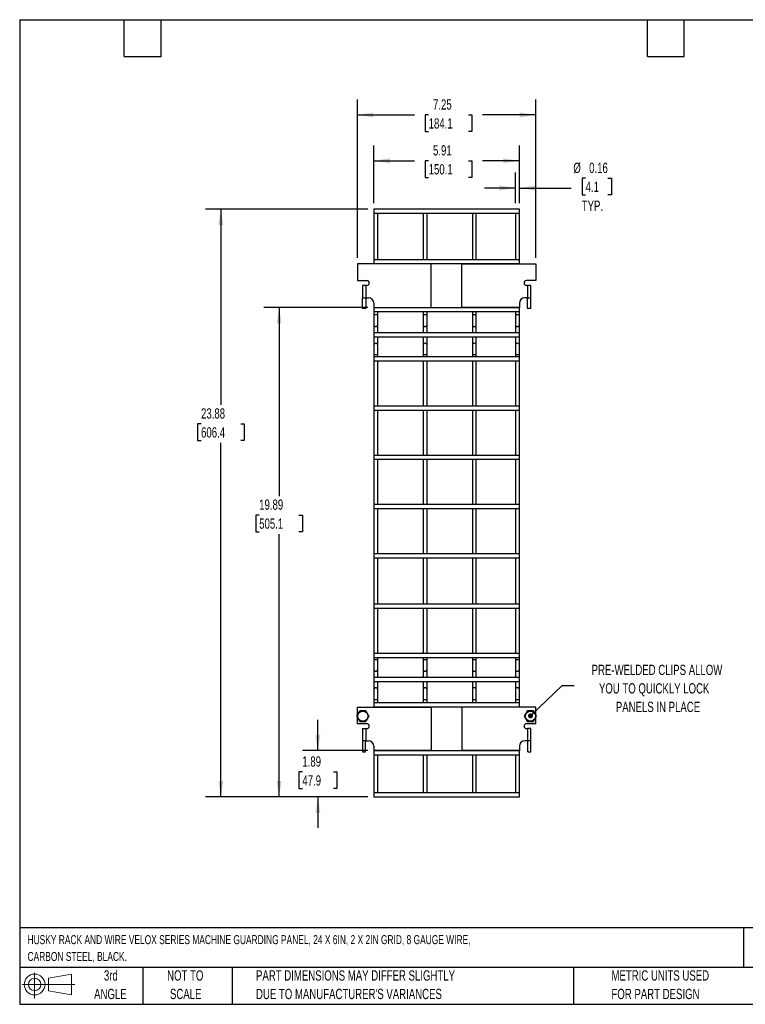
# Model space of a CAD drawing. Header units: inches. Extents: x 0.2 to 10.8, y 0.2 to 8.2.
# Tile 1 of 4: x 0.2 to 6.1, y 0.2 to 8.2. Entities that reach past the tile are written whole.
import ezdxf

# ---------------------------------------------------------------- set-up
doc = ezdxf.new("R2010")
doc.units = ezdxf.units.IN
doc.header["$MEASUREMENT"] = 0
doc.layers.add('DIMENSIONS', color=140, linetype='Continuous', lineweight=25)
doc.layers.add('TEXT', color=140, linetype='Continuous', lineweight=25)
doc.styles.add('SLDTEXTSTYLE0', font='TXT', dxfattribs={"width": 0.7})
doc.dimstyles.new('SLDDIMSTYLE0', dxfattribs={"dimtxt": 0.084961, "dimasz": 0.13, "dimexe": 0, "dimexo": 0.0625, "dimgap": 0.02124, "dimtad": 0, "dimtih": 1, "dimtoh": 1, "dimlfac": 5, "dimrnd": 1e-09, "dimzin": 12, "dimdsep": 46, "dimtxsty": 'SLDTEXTSTYLE0', "dimsah": 1, "dimcen": 0.09, "dimadec": 0, "dimazin": 3, "dimtfac": 1, "dimtofl": 0, "dimtmove": 0, "dimatfit": 3, "dimfxl": 0, "dimfrac": 2, "dimtolj": 1, "dimtzin": 12, "dimarcsym": 0})
doc.dimstyles.new('SLDDIMSTYLE1', dxfattribs={"dimtxt": 0.084961, "dimasz": 0.13, "dimexe": 0, "dimexo": 0.0625, "dimgap": 0.02124, "dimtad": 0, "dimtih": 1, "dimtoh": 1, "dimlfac": 5, "dimrnd": 1e-09, "dimzin": 12, "dimdsep": 46, "dimtxsty": 'SLDTEXTSTYLE0', "dimsah": 1, "dimcen": 0.09, "dimadec": 0, "dimazin": 3, "dimtfac": 1, "dimtmove": 0, "dimatfit": 0, "dimfxl": 0, "dimfrac": 2, "dimtolj": 1, "dimtzin": 12, "dimarcsym": 0})
doc.dimstyles.new('SLDDIMSTYLE2', dxfattribs={"dimtxt": 0.084961, "dimasz": 0.13, "dimexe": 0, "dimexo": 0.0625, "dimgap": 0.02124, "dimtad": 0, "dimtih": 1, "dimtoh": 1, "dimlfac": 5, "dimrnd": 1e-09, "dimdsep": 46, "dimtxsty": 'SLDTEXTSTYLE0', "dimsah": 1, "dimcen": 0.09, "dimadec": 0, "dimazin": 2, "dimtfac": 1, "dimtmove": 0, "dimatfit": 0, "dimfxl": 0, "dimfrac": 2, "dimtolj": 1, "dimtzin": 12, "dimarcsym": 0})
doc.dimstyles.new('SLDDIMSTYLE3', dxfattribs={"dimtxt": 0.18, "dimasz": 0.04, "dimexe": 0, "dimexo": 0.0625, "dimgap": 0, "dimtad": 0, "dimtih": 1, "dimtoh": 1, "dimdec": 0, "dimrnd": 1e-09, "dimzin": 0, "dimdsep": 46, "dimtxsty": 'Standard', "dimblk1": 'DOT', "dimblk2": 'DOT', "dimsah": 1, "dimcen": 0.09, "dimadec": 0, "dimazin": 0, "dimtfac": 0.04, "dimtdec": 0, "dimtofl": 0, "dimtmove": 0, "dimatfit": 3, "dimldrblk": 'DOT', "dimfxl": 0, "dimfrac": 2, "dimtolj": 1, "dimtzin": 0, "dimarcsym": 0})

# ---------------------------------------------------------------- blocks, each defined once
blk = doc.blocks.new('Block11')
at = {"color": 7, "linetype": 'Continuous', "lineweight": 18}
for p, q in [((0.1019, 0.2091), (0.1019, 0)), ((0.2157, 0.1641), (0.4006, 0.1981)), ((0.2157, 0.0628), (0.2157, 0.1641)), ((0.4006, 0.1981), (0.4006, 0.0288)), ((0, 0.1135), (0.4281, 0.1135)), ((0.2157, 0.0628), (0.4006, 0.0288))]:
    blk.add_line(p, q, dxfattribs=at)
for radius in [0.0846, 0.0506]:
    blk.add_circle((0.1019, 0.1135), radius, dxfattribs=at)
blk = doc.blocks.new('Block12')
at = {"color": 7, "linetype": 'Continuous'}
blk.add_blockref('Block11', (0, 0), dxfattribs=at)
blk = doc.blocks.new('_D')
at = {"layer": 'DIMENSIONS'}
for p, q in [((3.1278, 6.7601), (3.1278, 7.2288)), ((4.3098, 6.7601), (4.3098, 7.2288)), ((3.1278, 7.1038), (3.4576, 7.1038)), ((3.5728, 7.1038), (3.5442, 7.1038)), ((3.5442, 7.1038), (3.5442, 6.9688)), ((3.8959, 7.1038), (3.9244, 7.1038)), ((3.9244, 7.1038), (3.9244, 6.9688)), ((4.3098, 7.1038), (4.011, 7.1038)), ((3.5442, 6.9688), (3.5728, 6.9688)), ((3.9244, 6.9688), (3.8959, 6.9688))]:
    blk.add_line(p, q, dxfattribs=at)
for points in [[(3.1278, 7.1038), (3.2578, 7.0838), (3.2578, 7.1238)], [(4.3098, 7.1038), (4.1798, 7.1238), (4.1798, 7.0838)]]:
    blk.add_solid(points, dxfattribs=at)
at = {"layer": 'DIMENSIONS', "char_height": 0.08333, "attachment_point": 1, "style": 'SLDTEXTSTYLE0'}
for s, insert in [('5.91', (3.6081, 7.2303)), ('150.1', (3.5728, 7.0762))]:
    blk.add_mtext(s, dxfattribs=dict(at, insert=insert))
blk = doc.blocks.new('_D_1')
at = {"layer": 'DIMENSIONS'}
for p, q in [((2.994, 6.3151), (2.994, 7.6014)), ((4.4436, 6.3151), (4.4436, 7.6014)), ((2.994, 7.4764), (3.4576, 7.4764)), ((3.5728, 7.4764), (3.5442, 7.4764)), ((3.5442, 7.4764), (3.5442, 7.3414)), ((3.8959, 7.4764), (3.9244, 7.4764)), ((3.9244, 7.4764), (3.9244, 7.3414)), ((4.4436, 7.4764), (4.011, 7.4764)), ((3.5442, 7.3414), (3.5728, 7.3414)), ((3.9244, 7.3414), (3.8959, 7.3414))]:
    blk.add_line(p, q, dxfattribs=at)
for points in [[(2.994, 7.4764), (3.124, 7.4564), (3.124, 7.4964)], [(4.4436, 7.4764), (4.3136, 7.4964), (4.3136, 7.4564)]]:
    blk.add_solid(points, dxfattribs=at)
at = {"layer": 'DIMENSIONS', "char_height": 0.08333, "attachment_point": 1, "style": 'SLDTEXTSTYLE0'}
for s, insert in [('7.25', (3.6081, 7.6029)), ('184.1', (3.5728, 7.4488))]:
    blk.add_mtext(s, dxfattribs=dict(at, insert=insert))
blk = doc.blocks.new('_D_2')
at = {"layer": 'DIMENSIONS'}
for p, q in [((2.6728, 2.3121), (2.6728, 2.5621)), ((3.0778, 2.3121), (2.5478, 2.3121)), ((2.5466, 2.1377), (2.5181, 2.1377)), ((2.5181, 2.1377), (2.5181, 2.0027)), ((2.7991, 2.1377), (2.8276, 2.1377)), ((2.8276, 2.1377), (2.8276, 2.0027)), ((2.5181, 2.0027), (2.5466, 2.0027)), ((2.8276, 2.0027), (2.7991, 2.0027)), ((3.0778, 1.9351), (2.5478, 1.9351)), ((2.6728, 1.9351), (2.6728, 1.6851))]:
    blk.add_line(p, q, dxfattribs=at)
for points in [[(2.6728, 2.3121), (2.6928, 2.4421), (2.6528, 2.4421)], [(2.6728, 1.9351), (2.6528, 1.8051), (2.6928, 1.8051)]]:
    blk.add_solid(points, dxfattribs=at)
at = {"layer": 'DIMENSIONS', "char_height": 0.08333, "attachment_point": 1, "style": 'SLDTEXTSTYLE0'}
for s, insert in [('1.89', (2.5466, 2.2642)), ('47.9', (2.5466, 2.1101))]:
    blk.add_mtext(s, dxfattribs=dict(at, insert=insert))
blk = doc.blocks.new('_D_3')
at = {"layer": 'DIMENSIONS'}
for p, q in [((3.0778, 5.9121), (2.2326, 5.9121)), ((2.3576, 5.9121), (2.3576, 4.3791)), ((2.196, 4.2251), (2.1675, 4.2251)), ((2.1675, 4.2251), (2.1675, 4.09)), ((2.5191, 4.2251), (2.5477, 4.2251)), ((2.5477, 4.2251), (2.5477, 4.09)), ((2.1675, 4.09), (2.196, 4.09)), ((2.5477, 4.09), (2.5191, 4.09)), ((2.3576, 1.9351), (2.3576, 4.071)), ((3.0778, 1.9351), (2.2326, 1.9351))]:
    blk.add_line(p, q, dxfattribs=at)
for points in [[(2.3576, 5.9121), (2.3376, 5.7821), (2.3776, 5.7821)], [(2.3576, 1.9351), (2.3776, 2.0651), (2.3376, 2.0651)]]:
    blk.add_solid(points, dxfattribs=at)
at = {"layer": 'DIMENSIONS', "char_height": 0.08333, "attachment_point": 1, "style": 'SLDTEXTSTYLE0'}
for s, insert in [('19.89', (2.196, 4.3515)), ('505.1', (2.196, 4.1975))]:
    blk.add_mtext(s, dxfattribs=dict(at, insert=insert))
blk = doc.blocks.new('_D_4')
at = {"layer": 'DIMENSIONS'}
for p, q in [((3.0778, 6.7101), (1.7601, 6.7101)), ((1.8851, 6.7101), (1.8851, 5.12)), ((1.7235, 4.966), (1.695, 4.966)), ((1.695, 4.966), (1.695, 4.8309)), ((2.0467, 4.966), (2.0752, 4.966)), ((2.0752, 4.966), (2.0752, 4.8309)), ((1.695, 4.8309), (1.7235, 4.8309)), ((1.8851, 1.9351), (1.8851, 4.8119)), ((2.0752, 4.8309), (2.0467, 4.8309)), ((3.0778, 1.9351), (1.7601, 1.9351))]:
    blk.add_line(p, q, dxfattribs=at)
for points in [[(1.8851, 6.7101), (1.8651, 6.5801), (1.9051, 6.5801)], [(1.8851, 1.9351), (1.9051, 2.0651), (1.8651, 2.0651)]]:
    blk.add_solid(points, dxfattribs=at)
at = {"layer": 'DIMENSIONS', "char_height": 0.08333, "attachment_point": 1, "style": 'SLDTEXTSTYLE0'}
for s, insert in [('23.88', (1.7235, 5.0924)), ('606.4', (1.7235, 4.9384))]:
    blk.add_mtext(s, dxfattribs=dict(at, insert=insert))
blk = doc.blocks.new('_D_5')
at = {"layer": 'DIMENSIONS'}
for p, q in [((4.2778, 6.7601), (4.2778, 7.0071)), ((4.3098, 6.7601), (4.3098, 7.0071)), ((4.8481, 6.9616), (4.8196, 6.9616)), ((4.8196, 6.9616), (4.8196, 6.8265)), ((5.0299, 6.9616), (5.0584, 6.9616)), ((5.0584, 6.9616), (5.0584, 6.8265)), ((4.2778, 6.8821), (4.0278, 6.8821)), ((4.3098, 6.8821), (4.7296, 6.8821)), ((4.8196, 6.8265), (4.8481, 6.8265)), ((5.0584, 6.8265), (5.0299, 6.8265))]:
    blk.add_line(p, q, dxfattribs=at)
for points in [[(4.2778, 6.8821), (4.1478, 6.9021), (4.1478, 6.8621)], [(4.3098, 6.8821), (4.4398, 6.8621), (4.4398, 6.9021)]]:
    blk.add_solid(points, dxfattribs=at)
at = {"layer": 'DIMENSIONS', "char_height": 0.08333, "attachment_point": 1, "style": 'SLDTEXTSTYLE0'}
for s, insert in [('%%c', (4.7486, 7.088)), ('0.16', (4.8769, 7.088)), ('4.1', (4.8481, 6.934)), ('TYP.', (4.8168, 6.7799))]:
    blk.add_mtext(s, dxfattribs=dict(at, insert=insert))
blk = doc.blocks.new('_Dot')
at = {"color": 0, "linetype": 'ByBlock', "lineweight": -2}
blk.add_line((-0.5, 0), (-1, 0), dxfattribs=at)
at = {"color": 0, "linetype": 'ByBlock', "const_width": 0.5}
blk.add_lwpolyline([(-0.25, 0, 1), (0.25, 0, 1)], format="xyb", close=True, dxfattribs=at)

msp = doc.modelspace()

# ---------------------------------------------------------------- linework, layer by layer
for p, q in [((4.3098, 6.7101), (3.1278, 6.7101)), ((3.1278, 6.7101), (3.1278, 6.6781)), ((3.1278, 6.6781), (3.1278, 6.3001)), ((3.1278, 6.6781), (4.3098, 6.6781)), ((3.1598, 6.3001), (3.1598, 6.6781)), ((3.5278, 6.6781), (3.5278, 6.3001)), ((3.5598, 6.3001), (3.5598, 6.6781)), ((3.9278, 6.6781), (3.9278, 6.3001)), ((3.9598, 6.3001), (3.9598, 6.6781)), ((4.2778, 6.6781), (4.2778, 6.3001)), ((4.3098, 6.6781), (4.3098, 6.7101)), ((4.3098, 6.3001), (4.3098, 6.6781)), ((2.994, 6.2651), (2.994, 6.1301)), ((3.594, 6.2651), (2.994, 6.2651)), ((4.3098, 6.3001), (3.1278, 6.3001)), ((3.1278, 6.3001), (3.1278, 6.2681)), ((3.1278, 6.2681), (3.1278, 6.2651)), ((3.1278, 6.2681), (4.3098, 6.2681)), ((3.1598, 6.2651), (3.1598, 6.2681)), ((3.5278, 6.2681), (3.5278, 6.2651)), ((3.5598, 6.2651), (3.5598, 6.2681)), ((3.594, 5.9121), (3.594, 6.2651)), ((3.8436, 6.2651), (4.4436, 6.2651)), ((3.8436, 5.9121), (3.8436, 6.2651)), ((3.9278, 6.2681), (3.9278, 6.2651)), ((3.9598, 6.2651), (3.9598, 6.2681)), ((4.2778, 6.2681), (4.2778, 6.2651)), ((4.3098, 6.2681), (4.3098, 6.3001)), ((4.3098, 6.2651), (4.3098, 6.2681)), ((4.4436, 6.2651), (4.4436, 6.1301)), ((2.994, 6.1301), (3.0698, 6.1301)), ((3.0344, 6.0901), (3.0344, 5.9901)), ((3.0612, 6.0901), (3.0344, 6.0901)), ((3.0612, 6.0901), (3.0612, 5.9901)), ((3.0698, 6.0901), (3.0612, 6.0901)), ((4.4436, 6.1301), (4.3676, 6.1301)), ((4.3764, 6.0901), (4.3676, 6.0901)), ((4.3764, 6.0901), (4.3764, 5.9901)), ((4.4032, 6.0901), (4.3764, 6.0901)), ((4.4032, 5.9901), (4.4032, 6.0901)), ((3.0344, 5.9901), (3.0612, 5.9901)), ((3.0344, 5.9025), (3.0344, 5.9901)), ((3.0612, 5.9901), (3.0842, 5.9901)), ((3.0612, 5.9901), (3.0612, 5.9025)), ((3.1278, 5.9465), (3.1278, 5.9121)), ((4.3098, 5.9465), (4.3098, 5.9121)), ((4.3764, 5.9901), (4.3534, 5.9901)), ((4.3764, 5.9901), (4.4032, 5.9901)), ((4.3764, 5.9025), (4.3764, 5.9901)), ((4.4032, 5.9025), (4.4032, 5.9901)), ((3.0612, 5.9025), (3.0344, 5.9025)), ((3.1278, 5.9121), (3.1278, 5.9101)), ((3.1278, 5.9121), (3.594, 5.9121)), ((4.3098, 5.9101), (3.1278, 5.9101)), ((3.1278, 5.9101), (3.1278, 5.8781)), ((3.1278, 5.8781), (3.1278, 5.8515)), ((3.1278, 5.8781), (4.3098, 5.8781)), ((3.1278, 5.8515), (3.1278, 5.7726)), ((3.1438, 5.8515), (3.1278, 5.8515)), ((3.1598, 5.8515), (3.1438, 5.8515)), ((3.1598, 5.9101), (3.1598, 5.9121)), ((3.1598, 5.8515), (3.1598, 5.8781)), ((3.1598, 5.7726), (3.1598, 5.8515)), ((3.5278, 5.9121), (3.5278, 5.9101)), ((3.5278, 5.8781), (3.5278, 5.8515)), ((3.5278, 5.8515), (3.5278, 5.7726)), ((3.5438, 5.8515), (3.5278, 5.8515)), ((3.5598, 5.8515), (3.5438, 5.8515)), ((3.5598, 5.9101), (3.5598, 5.9121)), ((3.5598, 5.8515), (3.5598, 5.8781)), ((3.5598, 5.7726), (3.5598, 5.8515)), ((4.3098, 5.9121), (3.8436, 5.9121)), ((3.9278, 5.9121), (3.9278, 5.9101)), ((3.9278, 5.8781), (3.9278, 5.8515)), ((3.9278, 5.8515), (3.9278, 5.7726)), ((3.9438, 5.8515), (3.9278, 5.8515)), ((3.9598, 5.8515), (3.9438, 5.8515)), ((3.9598, 5.9101), (3.9598, 5.9121)), ((3.9598, 5.8515), (3.9598, 5.8781)), ((3.9598, 5.7726), (3.9598, 5.8515)), ((4.2778, 5.9121), (4.2778, 5.9101)), ((4.2778, 5.8781), (4.2778, 5.8515)), ((4.2778, 5.8515), (4.2778, 5.7726)), ((4.2938, 5.8515), (4.2778, 5.8515)), ((4.3098, 5.8515), (4.2938, 5.8515)), ((4.3098, 5.9101), (4.3098, 5.9121)), ((4.3098, 5.8781), (4.3098, 5.9101)), ((4.3098, 5.8515), (4.3098, 5.8781)), ((4.3098, 5.7726), (4.3098, 5.8515)), ((4.4032, 5.9025), (4.3764, 5.9025)), ((3.1278, 5.7726), (3.1278, 5.7058)), ((3.1598, 5.7058), (3.1598, 5.7726)), ((3.5278, 5.7726), (3.5278, 5.7058)), ((3.5598, 5.7058), (3.5598, 5.7726)), ((3.9278, 5.7726), (3.9278, 5.7058)), ((3.9598, 5.7058), (3.9598, 5.7726)), ((4.2778, 5.7726), (4.2778, 5.7058)), ((4.3098, 5.7058), (4.3098, 5.7726)), ((4.3098, 5.7058), (3.1278, 5.7058)), ((3.1278, 5.7058), (3.1278, 5.6738)), ((4.3098, 5.6738), (4.3098, 5.7058)), ((3.1278, 5.6738), (3.1278, 5.6054)), ((3.1278, 5.6738), (4.3098, 5.6738)), ((3.1278, 5.6054), (3.1278, 5.5265)), ((3.1598, 5.6054), (3.1598, 5.6738)), ((3.1598, 5.5265), (3.1598, 5.6054)), ((3.5278, 5.6738), (3.5278, 5.6054)), ((3.5278, 5.6054), (3.5278, 5.5265)), ((3.5598, 5.6054), (3.5598, 5.6738)), ((3.5598, 5.5265), (3.5598, 5.6054)), ((3.9278, 5.6738), (3.9278, 5.6054)), ((3.9278, 5.6054), (3.9278, 5.5265)), ((3.9598, 5.6054), (3.9598, 5.6738)), ((3.9598, 5.5265), (3.9598, 5.6054)), ((4.2778, 5.6738), (4.2778, 5.6054)), ((4.2778, 5.6054), (4.2778, 5.5265)), ((4.3098, 5.6054), (4.3098, 5.6738)), ((4.3098, 5.5265), (4.3098, 5.6054)), ((3.1278, 5.5265), (3.1278, 5.5101)), ((3.1598, 5.5265), (3.1278, 5.5265)), ((3.1598, 5.5101), (3.1598, 5.5265)), ((3.5278, 5.5265), (3.5278, 5.5101)), ((3.5598, 5.5265), (3.5278, 5.5265)), ((3.5598, 5.5101), (3.5598, 5.5265)), ((3.9278, 5.5265), (3.9278, 5.5101)), ((3.9598, 5.5265), (3.9278, 5.5265)), ((3.9598, 5.5101), (3.9598, 5.5265)), ((4.2778, 5.5265), (4.2778, 5.5101)), ((4.3098, 5.5265), (4.2778, 5.5265)), ((4.3098, 5.5101), (4.3098, 5.5265)), ((4.3098, 5.5101), (3.1278, 5.5101)), ((3.1278, 5.5101), (3.1278, 5.4781)), ((3.1278, 5.4781), (4.3098, 5.4781)), ((3.1278, 5.4781), (3.1278, 5.1101)), ((3.1598, 5.1101), (3.1598, 5.4781)), ((3.5278, 5.4781), (3.5278, 5.1101)), ((3.5598, 5.1101), (3.5598, 5.4781)), ((3.9278, 5.4781), (3.9278, 5.1101)), ((3.9598, 5.1101), (3.9598, 5.4781)), ((4.2778, 5.4781), (4.2778, 5.1101)), ((4.3098, 5.4781), (4.3098, 5.5101)), ((4.3098, 5.1101), (4.3098, 5.4781)), ((4.3098, 5.1101), (3.1278, 5.1101)), ((3.1278, 5.1101), (3.1278, 5.0781)), ((3.1278, 5.0781), (3.1278, 4.7101)), ((3.1278, 5.0781), (4.3098, 5.0781)), ((3.1598, 4.7101), (3.1598, 5.0781)), ((3.5278, 5.0781), (3.5278, 4.7101)), ((3.5598, 4.7101), (3.5598, 5.0781)), ((3.9278, 5.0781), (3.9278, 4.7101)), ((3.9598, 4.7101), (3.9598, 5.0781)), ((4.2778, 5.0781), (4.2778, 4.7101)), ((4.3098, 5.0781), (4.3098, 5.1101)), ((4.3098, 4.7101), (4.3098, 5.0781)), ((4.3098, 4.7101), (3.1278, 4.7101)), ((3.1278, 4.7101), (3.1278, 4.6781)), ((3.1278, 4.6781), (4.3098, 4.6781)), ((3.1278, 4.6781), (3.1278, 4.3101)), ((3.1598, 4.3101), (3.1598, 4.6781)), ((3.5278, 4.6781), (3.5278, 4.3101)), ((3.5598, 4.3101), (3.5598, 4.6781)), ((3.9278, 4.6781), (3.9278, 4.3101)), ((3.9598, 4.3101), (3.9598, 4.6781)), ((4.2778, 4.6781), (4.2778, 4.3101)), ((4.3098, 4.6781), (4.3098, 4.7101)), ((4.3098, 4.3101), (4.3098, 4.6781)), ((4.3098, 4.3101), (3.1278, 4.3101)), ((3.1278, 4.3101), (3.1278, 4.2781)), ((3.1278, 4.2781), (4.3098, 4.2781)), ((3.1278, 4.2781), (3.1278, 3.9101)), ((3.1598, 3.9101), (3.1598, 4.2781)), ((3.5278, 4.2781), (3.5278, 3.9101)), ((3.5598, 3.9101), (3.5598, 4.2781)), ((3.9278, 4.2781), (3.9278, 3.9101)), ((3.9598, 3.9101), (3.9598, 4.2781)), ((4.2778, 4.2781), (4.2778, 3.9101)), ((4.3098, 4.2781), (4.3098, 4.3101)), ((4.3098, 3.9101), (4.3098, 4.2781)), ((4.3098, 3.9101), (3.1278, 3.9101)), ((3.1278, 3.9101), (3.1278, 3.8781)), ((3.1278, 3.8781), (3.1278, 3.5001)), ((3.1278, 3.8781), (4.3098, 3.8781)), ((3.1598, 3.5001), (3.1598, 3.8781)), ((3.5278, 3.8781), (3.5278, 3.5001)), ((3.5598, 3.5001), (3.5598, 3.8781)), ((3.9278, 3.8781), (3.9278, 3.5001)), ((3.9598, 3.5001), (3.9598, 3.8781)), ((4.2778, 3.8781), (4.2778, 3.5001)), ((4.3098, 3.8781), (4.3098, 3.9101)), ((4.3098, 3.5001), (4.3098, 3.8781)), ((4.3098, 3.5001), (3.1278, 3.5001)), ((3.1278, 3.5001), (3.1278, 3.4681)), ((3.1278, 3.4681), (4.3098, 3.4681)), ((3.1278, 3.4681), (3.1278, 3.1001)), ((3.1598, 3.1001), (3.1598, 3.4681)), ((3.5278, 3.4681), (3.5278, 3.1001)), ((3.5598, 3.1001), (3.5598, 3.4681)), ((3.9278, 3.4681), (3.9278, 3.1001)), ((3.9598, 3.1001), (3.9598, 3.4681)), ((4.2778, 3.4681), (4.2778, 3.1001)), ((4.3098, 3.4681), (4.3098, 3.5001)), ((4.3098, 3.1001), (4.3098, 3.4681)), ((4.3098, 3.1001), (3.1278, 3.1001)), ((3.1278, 3.1001), (3.1278, 3.0681)), ((3.1278, 3.0681), (3.1278, 3.0515)), ((3.1278, 3.0681), (4.3098, 3.0681)), ((3.1278, 3.0515), (3.1278, 2.9726)), ((3.1278, 3.0515), (3.1598, 3.0515)), ((3.1598, 3.0515), (3.1598, 3.0681)), ((3.1598, 2.9726), (3.1598, 3.0515)), ((3.5278, 3.0681), (3.5278, 3.0515)), ((3.5278, 3.0515), (3.5278, 2.9726)), ((3.5278, 3.0515), (3.5598, 3.0515)), ((3.5598, 3.0515), (3.5598, 3.0681)), ((3.5598, 2.9726), (3.5598, 3.0515)), ((3.9278, 3.0681), (3.9278, 3.0515)), ((3.9278, 3.0515), (3.9278, 2.9726)), ((3.9278, 3.0515), (3.9598, 3.0515)), ((3.9598, 3.0515), (3.9598, 3.0681)), ((3.9598, 2.9726), (3.9598, 3.0515)), ((4.2778, 3.0681), (4.2778, 3.0515)), ((4.2778, 3.0515), (4.2778, 2.9726)), ((4.2778, 3.0515), (4.3098, 3.0515)), ((4.3098, 3.0681), (4.3098, 3.1001)), ((4.3098, 3.0515), (4.3098, 3.0681)), ((4.3098, 2.9726), (4.3098, 3.0515)), ((3.1278, 2.9726), (3.1278, 2.9058)), ((3.1598, 2.9058), (3.1598, 2.9726)), ((3.5278, 2.9726), (3.5278, 2.9058)), ((3.5598, 2.9058), (3.5598, 2.9726)), ((3.9278, 2.9726), (3.9278, 2.9058)), ((3.9598, 2.9058), (3.9598, 2.9726)), ((4.2778, 2.9726), (4.2778, 2.9058)), ((4.3098, 2.9058), (4.3098, 2.9726)), ((4.3098, 2.9058), (3.1278, 2.9058)), ((3.1278, 2.9058), (3.1278, 2.8738)), ((4.3098, 2.8738), (4.3098, 2.9058)), ((3.1278, 2.8738), (4.3098, 2.8738)), ((3.1278, 2.8738), (3.1278, 2.8054)), ((3.1278, 2.8054), (3.1278, 2.7265)), ((3.1598, 2.8054), (3.1598, 2.8738)), ((3.1598, 2.7265), (3.1598, 2.8054)), ((3.5278, 2.8738), (3.5278, 2.8054)), ((3.5278, 2.8054), (3.5278, 2.7265)), ((3.5598, 2.8054), (3.5598, 2.8738)), ((3.5598, 2.7265), (3.5598, 2.8054)), ((3.9278, 2.8738), (3.9278, 2.8054)), ((3.9278, 2.8054), (3.9278, 2.7265)), ((3.9598, 2.8054), (3.9598, 2.8738)), ((3.9598, 2.7265), (3.9598, 2.8054)), ((4.2778, 2.8738), (4.2778, 2.8054)), ((4.2778, 2.8054), (4.2778, 2.7265)), ((4.3098, 2.8054), (4.3098, 2.8738)), ((4.3098, 2.7265), (4.3098, 2.8054)), ((3.1278, 2.7265), (3.1278, 2.7001)), ((3.1278, 2.7265), (3.1438, 2.7265)), ((3.1438, 2.7265), (3.1598, 2.7265)), ((3.1598, 2.7001), (3.1598, 2.7265)), ((3.5278, 2.7265), (3.5278, 2.7001)), ((3.5278, 2.7265), (3.5438, 2.7265)), ((3.5438, 2.7265), (3.5598, 2.7265)), ((3.5598, 2.7001), (3.5598, 2.7265)), ((3.9278, 2.7265), (3.9278, 2.7001)), ((3.9278, 2.7265), (3.9438, 2.7265)), ((3.9438, 2.7265), (3.9598, 2.7265)), ((3.9598, 2.7001), (3.9598, 2.7265)), ((4.2778, 2.7265), (4.2778, 2.7001)), ((4.2778, 2.7265), (4.2938, 2.7265)), ((4.2938, 2.7265), (4.3098, 2.7265)), ((4.3098, 2.7001), (4.3098, 2.7265)), ((2.994, 2.6024), (2.994, 2.6651)), ((2.994, 2.6651), (3.594, 2.6651)), ((4.3098, 2.7001), (3.1278, 2.7001)), ((3.1278, 2.7001), (3.1278, 2.6681)), ((3.1278, 2.6681), (4.3098, 2.6681)), ((3.1278, 2.6681), (3.1278, 2.6651)), ((3.1598, 2.6651), (3.1598, 2.6681)), ((3.5278, 2.6681), (3.5278, 2.6651)), ((3.5598, 2.6651), (3.5598, 2.6681)), ((3.594, 2.6651), (3.594, 2.3121)), ((4.4436, 2.6651), (3.8436, 2.6651)), ((3.8436, 2.6651), (3.8436, 2.3121)), ((3.9278, 2.6681), (3.9278, 2.6651)), ((3.9598, 2.6651), (3.9598, 2.6681)), ((4.2778, 2.6681), (4.2778, 2.6651)), ((4.3098, 2.6681), (4.3098, 2.7001)), ((4.3098, 2.6651), (4.3098, 2.6681)), ((4.4436, 2.6024), (4.4436, 2.6651)), ((2.994, 2.5301), (2.994, 2.5799)), ((4.4436, 2.5301), (4.4436, 2.5799)), ((3.0698, 2.5301), (2.994, 2.5301)), ((3.0344, 2.4901), (3.0344, 2.3901)), ((3.0344, 2.4901), (3.0612, 2.4901)), ((3.0612, 2.4901), (3.0612, 2.3901)), ((3.0612, 2.4901), (3.0698, 2.4901)), ((4.4436, 2.5301), (4.3676, 2.5301)), ((4.3676, 2.4901), (4.3764, 2.4901)), ((4.3764, 2.4901), (4.3764, 2.3901)), ((4.4032, 2.4901), (4.3764, 2.4901)), ((4.4032, 2.3901), (4.4032, 2.4901)), ((3.0612, 2.3901), (3.0344, 2.3901)), ((3.0344, 2.3901), (3.0344, 2.3025)), ((3.0594, 2.3025), (3.0594, 2.3901)), ((3.0612, 2.3901), (3.0842, 2.3901)), ((3.1278, 2.3465), (3.1278, 2.3121)), ((4.3098, 2.3465), (4.3098, 2.3121)), ((4.3764, 2.3901), (4.3534, 2.3901)), ((4.4032, 2.3901), (4.3764, 2.3901)), ((4.3782, 2.3025), (4.3782, 2.3901)), ((4.4032, 2.3025), (4.4032, 2.3901)), ((3.0344, 2.3025), (3.0594, 2.3025)), ((3.1278, 2.3121), (3.1278, 2.3101)), ((3.594, 2.3121), (3.1278, 2.3121)), ((4.3098, 2.3101), (3.1278, 2.3101)), ((3.1278, 2.3101), (3.1278, 2.2781)), ((3.1278, 2.2781), (4.3098, 2.2781)), ((3.1278, 2.2781), (3.1278, 1.9671)), ((3.1598, 2.3101), (3.1598, 2.3121)), ((3.1598, 1.9671), (3.1598, 2.2781)), ((3.5278, 2.3121), (3.5278, 2.3101)), ((3.5278, 2.2781), (3.5278, 1.9671)), ((3.5598, 2.3101), (3.5598, 2.3121)), ((3.5598, 1.9671), (3.5598, 2.2781)), ((4.3098, 2.3121), (3.8436, 2.3121)), ((3.9278, 2.3121), (3.9278, 2.3101)), ((3.9278, 2.2781), (3.9278, 1.9671)), ((3.9598, 2.3101), (3.9598, 2.3121)), ((3.9598, 1.9671), (3.9598, 2.2781)), ((4.2778, 2.3121), (4.2778, 2.3101)), ((4.2778, 2.2781), (4.2778, 1.9671)), ((4.3098, 2.3101), (4.3098, 2.3121)), ((4.3098, 2.2781), (4.3098, 2.3101)), ((4.3098, 1.9671), (4.3098, 2.2781)), ((4.3782, 2.3025), (4.4032, 2.3025)), ((4.3098, 1.9671), (3.1278, 1.9671)), ((3.1278, 1.9671), (3.1278, 1.9351)), ((3.1278, 1.9351), (4.3098, 1.9351)), ((4.3098, 1.9351), (4.3098, 1.9671))]:
    msp.add_line(p, q)
for centre in [(3.038, 2.5911), (4.3996, 2.5911)]:
    msp.add_circle(centre, 0.0406)
for centre, radius, start, end in [((3.0698, 6.1101), 0.02, 270, 90), ((4.3676, 6.1101), 0.02, 90, 270), ((3.0842, 5.9465), 0.0436, 0, 90), ((4.3534, 5.9465), 0.0436, 90, 180), ((3.1438, 5.7726), 0.016, 180, 0), ((3.5438, 5.7726), 0.016, 180, 0), ((3.9438, 5.7726), 0.016, 180, 0), ((4.2938, 5.7726), 0.016, 180, 0), ((3.1438, 5.6054), 0.016, 90, 180), ((3.1438, 5.6054), 0.016, 0, 90), ((3.5438, 5.6054), 0.016, 90, 180), ((3.5438, 5.6054), 0.016, 0, 90), ((3.9438, 5.6054), 0.016, 90, 180), ((3.9438, 5.6054), 0.016, 0, 90), ((4.2938, 5.6054), 0.016, 90, 180), ((4.2938, 5.6054), 0.016, 0, 90), ((3.1438, 2.9726), 0.016, 180, 270), ((3.1438, 2.9726), 0.016, 270, 0), ((3.5438, 2.9726), 0.016, 180, 270), ((3.5438, 2.9726), 0.016, 270, 0), ((3.9438, 2.9726), 0.016, 180, 270), ((3.9438, 2.9726), 0.016, 270, 0), ((4.2938, 2.9726), 0.016, 180, 270), ((4.2938, 2.9726), 0.016, 270, 0), ((3.1438, 2.8054), 0.016, 0, 180), ((3.5438, 2.8054), 0.016, 0, 180), ((3.9438, 2.8054), 0.016, 0, 180), ((4.2938, 2.8054), 0.016, 0, 180), ((3.0698, 2.5101), 0.02, 270, 90), ((4.3676, 2.5101), 0.02, 90, 270), ((3.0842, 2.3465), 0.0436, 0, 90), ((4.3534, 2.3465), 0.0436, 90, 180)]:
    msp.add_arc(centre, radius, start, end)
for points in [[(3.0127, 2.6349), (3.0086, 2.6277), (3.0044, 2.6205), (2.9991, 2.6112), (2.998, 2.6093), (2.9958, 2.6056), (2.9948, 2.6038), (2.9916, 2.5983), (2.9895, 2.5947), (2.9875, 2.5911)], [(2.9875, 2.5911), (2.9916, 2.584), (2.9958, 2.5767), (3.0012, 2.5674), (3.0022, 2.5656), (3.0044, 2.5619), (3.0054, 2.56), (3.0086, 2.5546), (3.0107, 2.551), (3.0127, 2.5474)], [(3.0633, 2.6349), (3.055, 2.6349), (3.0466, 2.6349), (3.0359, 2.6349), (3.0337, 2.6349), (3.0295, 2.6349), (3.0274, 2.6349), (3.021, 2.6349), (3.0169, 2.6349), (3.0127, 2.6349)], [(3.0885, 2.5911), (3.0844, 2.5983), (3.0802, 2.6055), (3.0748, 2.6148), (3.0738, 2.6167), (3.0716, 2.6204), (3.0706, 2.6222), (3.0674, 2.6277), (3.0653, 2.6313), (3.0633, 2.6349)], [(3.0633, 2.5474), (3.0674, 2.5545), (3.0716, 2.5618), (3.0769, 2.5711), (3.078, 2.573), (3.0801, 2.5767), (3.0812, 2.5785), (3.0844, 2.584), (3.0865, 2.5876), (3.0885, 2.5911)], [(4.3743, 2.6349), (4.3702, 2.6277), (4.366, 2.6205), (4.3607, 2.6112), (4.3596, 2.6093), (4.3574, 2.6056), (4.3564, 2.6038), (4.3532, 2.5983), (4.3511, 2.5947), (4.3491, 2.5911)], [(4.3491, 2.5911), (4.3532, 2.584), (4.3574, 2.5767), (4.3628, 2.5674), (4.3638, 2.5656), (4.366, 2.5619), (4.367, 2.56), (4.3702, 2.5546), (4.3723, 2.551), (4.3743, 2.5474)], [(4.4249, 2.6349), (4.4166, 2.6349), (4.4082, 2.6349), (4.3975, 2.6349), (4.3953, 2.6349), (4.3911, 2.6349), (4.389, 2.6349), (4.3826, 2.6349), (4.3785, 2.6349), (4.3743, 2.6349)], [(4.4501, 2.5911), (4.446, 2.5983), (4.4418, 2.6055), (4.4364, 2.6148), (4.4354, 2.6167), (4.4332, 2.6204), (4.4322, 2.6222), (4.429, 2.6277), (4.4269, 2.6313), (4.4249, 2.6349)], [(4.4249, 2.5474), (4.429, 2.5545), (4.4332, 2.5618), (4.4385, 2.5711), (4.4396, 2.573), (4.4417, 2.5767), (4.4428, 2.5785), (4.446, 2.584), (4.4481, 2.5876), (4.4501, 2.5911)], [(3.0127, 2.5474), (3.021, 2.5474), (3.0294, 2.5474), (3.0401, 2.5474), (3.0423, 2.5474), (3.0465, 2.5474), (3.0486, 2.5474), (3.055, 2.5474), (3.0591, 2.5474), (3.0633, 2.5474)], [(4.3743, 2.5474), (4.3826, 2.5474), (4.391, 2.5474), (4.4017, 2.5474), (4.4039, 2.5474), (4.4081, 2.5474), (4.4102, 2.5474), (4.4166, 2.5474), (4.4207, 2.5474), (4.4249, 2.5474)]]:
    msp.add_open_spline(points, degree=3, knots=[0, 0, 0, 0, 0.5, 0.5, 0.625, 0.625, 0.75, 0.75, 1, 1, 1, 1])
at = {"layer": 'TEXT'}
for p, q in [((0.25, 8.25), (10.75, 8.25)), ((0.25, 8.25), (0.25, 0.25)), ((1.1, 7.95), (1.1, 8.25)), ((1.4, 7.95), (1.4, 8.25)), ((5.35, 7.95), (5.35, 8.25)), ((5.65, 7.95), (5.65, 8.25)), ((1.1, 7.95), (1.4, 7.95)), ((5.35, 7.95), (5.65, 7.95)), ((10.75, 0.8711), (0.25, 0.8711)), ((6.1322, 0.8711), (6.1322, 0.55)), ((10.75, 0.55), (0.25, 0.55)), ((1.25, 0.55), (1.25, 0.25)), ((1.9768, 0.55), (1.9768, 0.25)), ((4.7499, 0.55), (4.7499, 0.25)), ((0.25, 0.25), (10.75, 0.25))]:
    msp.add_line(p, q, dxfattribs=at)

# ---------------------------------------------------------------- block references
msp.add_blockref('Block12', (0.2692, 0.2974), dxfattribs=at)

# ---------------------------------------------------------------- texts
at = {"layer": 'DIMENSIONS', "char_height": 0.083333, "attachment_point": 2, "style": 'SLDTEXTSTYLE0'}
for s, insert in [('PRE-WELDED CLIPS ALLOW', (5.428, 3.0091)), ('PRE-WELDED CLIPS ALLOW', (5.428, 3.0091)), ('YOU TO QUICKLY LOCK', (5.4051, 2.8587)), ('YOU TO QUICKLY LOCK', (5.4051, 2.8587)), ('PANELS IN PLACE', (5.4362, 2.7082)), ('PANELS IN PLACE', (5.4362, 2.7082))]:
    msp.add_mtext(s, dxfattribs=dict(at, insert=insert))
at = {"layer": 'TEXT', "style": 'SLDTEXTSTYLE0'}
for s, insert, char_height, attachment_point in [('HUSKY RACK AND WIRE VELOX SERIES MACHINE GUARDING PANEL, 24 X 6IN, 2 X 2IN GRID, 8 GAUGE WIRE,', (0.3136, 0.8118), 0.072917, 1), ('CARBON STEEL, BLACK.', (0.3136, 0.6752), 0.072917, 1), ('3rd', (0.9906, 0.5261), 0.08333, 2), ('NOT TO', (1.5951, 0.5261), 0.08333, 2), ('PART DIMENSIONS MAY DIFFER SLIGHTLY', (2.1701, 0.5261), 0.083333, 1), ('METRIC UNITS USED', (5.0582, 0.5261), 0.083333, 1), ('ANGLE', (0.9868, 0.3757), 0.08333, 2), ('SCALE', (1.5989, 0.3757), 0.08333, 2), ("DUE TO MANUFACTURER'S VARIANCES", (2.1701, 0.3757), 0.083333, 1), ('FOR PART DESIGN', (5.0582, 0.3757), 0.083333, 1)]:
    msp.add_mtext(s, dxfattribs=dict(at, insert=insert, char_height=char_height, attachment_point=attachment_point))

# ---------------------------------------------------------------- dimensions: what is measured, and where the dimension line sits
at = {"layer": 'DIMENSIONS'}
for base, p1, p2, picture, middle in [((4.4436, 7.4764), (2.994, 6.2651), (4.4436, 6.2651), '_D_1', (3.7343, 7.4764)), ((4.3098, 7.1038), (3.1278, 6.7101), (4.3098, 6.7101), '_D', (3.7343, 7.1038))]:
    dim = msp.add_linear_dim(base=base, p1=p1, p2=p2, dimstyle='SLDDIMSTYLE0', dxfattribs=at)
    dim.commit()
    dim.dimension.update_dxf_attribs({"geometry": picture, "text_midpoint": middle, "dimtype": 160})
dim = msp.add_linear_dim(base=(4.3098, 6.8821), p1=(4.2778, 6.7101), p2=(4.3098, 6.7101), text='%%c<>\\PTYP.', dimstyle='SLDDIMSTYLE2', dxfattribs=at)
dim.commit()
dim.dimension.update_dxf_attribs({"geometry": '_D_5', "text_midpoint": (4.939, 6.8821), "dimtype": 160})
for base, p2, dimstyle, picture, middle in [((1.885116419, 6.7101427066), (3.1277975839, 6.7101427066), 'SLDDIMSTYLE0', '_D_4', (1.885116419, 4.9659695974)), ((2.3575573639, 5.9121427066), (3.1277975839, 5.9121427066), 'SLDDIMSTYLE0', '_D_3', (2.3575573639, 4.2250657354)), ((2.6728491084, 2.3121427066), (3.1277975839, 2.3121427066), 'SLDDIMSTYLE1', '_D_2', (2.6728491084, 2.1377115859))]:
    dim = msp.add_linear_dim(base=base, p1=(3.1277975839, 1.9351427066), p2=p2, angle=90, dimstyle=dimstyle, dxfattribs=at)
    dim.commit()
    dim.dimension.update_dxf_attribs({"geometry": picture, "text_midpoint": middle, "dimtype": 160})

# ---------------------------------------------------------------- leaders
msp.add_leader([(4.4006, 2.5938), (4.6584, 2.8398), (4.7543, 2.8398)], dimstyle='SLDDIMSTYLE3', dxfattribs=at)

doc.saveas('drawing.dxf')
